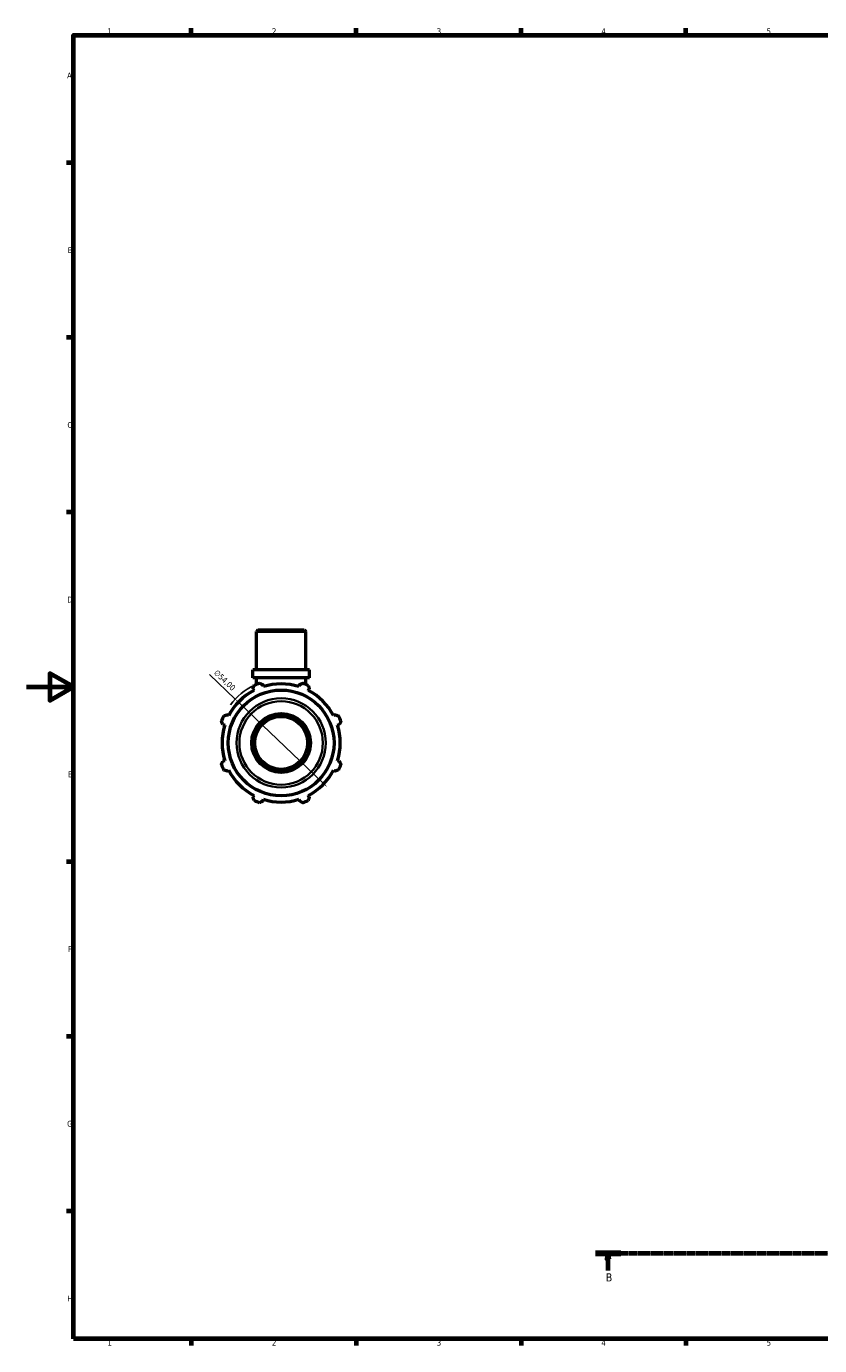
# Model space of a CAD drawing. Header units: millimetres. Extents: x 0 to 931, y 0 to 858.
# Tile 1 of 5: x 0 to 337, y 17 to 578. Entities that reach past the tile are written whole.
import ezdxf

# ---------------------------------------------------------------- set-up
doc = ezdxf.new("R2010")
doc.units = ezdxf.units.MM
doc.linetypes.add('CHAIN', pattern=[0.7087, 0.4724, -0.0591, 0.1181, -0.0591])
for name, color, linetype, lineweight in [('Border (ISO)', 7, 'Continuous', 70), ('Dimension (ISO)', 7, 'Continuous', 25), ('Section Line (ISO)', 7, 'CHAIN', 70), ('Visible (ISO)', 7, 'Continuous', 50), ('Visible Narrow (ISO)', 7, 'Continuous', 35)]:
    doc.layers.add(name, color=color, linetype=linetype, lineweight=lineweight)
doc.styles.add('Label Text (ISO)', font='tahoma.ttf')
doc.styles.add('Note Text (ISO)', font='tahoma.ttf')
doc.dimstyles.new('Default (ISO)', dxfattribs={"dimtxt": 2.5, "dimasz": 2.5, "dimexe": 3.175, "dimexo": 0, "dimgap": 0.762, "dimtad": 1, "dimrnd": 1e-08, "dimzin": 0, "dimtxsty": 'Note Text (ISO)', "dimcen": 0.09, "dimdle": 10, "dimclrd": 256, "dimclre": 256, "dimclrt": 232, "dimazin": 0, "dimtfac": 1.40208, "dimtmove": 0, "dimatfit": 3, "dimfxl": 1, "dimtolj": 1, "dimtzin": 0, "dimlwd": -1, "dimlwe": -1, "dimarcsym": 0})

# ---------------------------------------------------------------- blocks, each defined once
blk = doc.blocks.new('Borders Default Border')
at = {"layer": 'Border (ISO)'}
for p, q in [((70.08, 574), (70.08, 576.9)), ((140.17, 574), (140.17, 576.9)), ((210.25, 574), (210.25, 576.9)), ((280.33, 574), (280.33, 576.9)), ((20, 519.75), (17.1, 519.75)), ((20, 445.5), (17.1, 445.5)), ((20, 371.25), (17.1, 371.25)), ((20, 222.75), (17.1, 222.75)), ((20, 148.5), (17.1, 148.5)), ((20, 74.25), (17.1, 74.25)), ((70.08, 20), (70.08, 17.1)), ((140.17, 20), (140.17, 17.1)), ((210.25, 20), (210.25, 17.1)), ((280.33, 20), (280.33, 17.1))]:
    blk.add_line(p, q, dxfattribs=at)
at = {"layer": 'Border (ISO)', "flags": 128}
for points in [[(20, 20), (20, 574), (821, 574), (821, 20), (20, 20)], [(0, 297), (20, 297), (10, 302.77), (10, 291.23), (20, 297)]]:
    blk.add_lwpolyline(points, dxfattribs=at)
at = {"layer": 'Border (ISO)', "color": 232, "true_color": 0xca0064, "char_height": 2.5, "attachment_point": 7, "style": 'Note Text (ISO)'}
for s, insert in [('1', (34.48, 574.4)), ('2', (104.37, 574.4)), ('3', (174.43, 574.35)), ('4', (244.42, 574.4)), ('5', (314.64, 574.35)), ('A', (17.29, 555.62)), ('B', (17.59, 481.37)), ('C', (17.43, 407.08)), ('D', (17.43, 332.88)), ('E', (17.64, 258.63)), ('F', (17.7, 184.38)), ('G', (17.31, 110.08)), ('H', (17.44, 35.88)), ('1', (34.48, 17.1)), ('2', (104.37, 17.1)), ('3', (174.43, 17.05)), ('4', (244.42, 17.1)), ('5', (314.64, 17.05))]:
    blk.add_mtext(s, dxfattribs=dict(at, insert=insert))
blk = doc.blocks.new('2dTransSection0')
at = {"layer": 'Section Line (ISO)', "linetype": 'CHAIN'}
blk.add_line((241.86, 56.35), (826.34, 56.35), dxfattribs=at)
at = {"layer": 'Section Line (ISO)', "linetype": 'Continuous', "lineweight": 140}
blk.add_line((241.86, 56.35), (252.65, 56.35), dxfattribs=at)
at = {"layer": 'Section Line (ISO)', "linetype": 'Continuous'}
for p, q in [((247.25, 56.35), (246.75, 53.85)), ((247.25, 53.85), (247.25, 56.35)), ((247.75, 53.85), (247.25, 56.35)), ((246.75, 53.85), (247.75, 53.85)), ((247.25, 48.99), (247.25, 53.85))]:
    blk.add_line(p, q, dxfattribs=at)
at = {"layer": 'Section Line (ISO)', "linetype": 'Continuous', "flags": 128}
blk.add_lwpolyline([(247.75, 53.85), (247.25, 56.35), (246.75, 53.85), (247.75, 53.85)], dxfattribs=at)
at = {"layer": 'Section Line (ISO)'}
blk.add_solid([(247.75, 53.85), (247.25, 56.35), (246.75, 53.85), (247.75, 53.85)], dxfattribs=at)
at = {"layer": 'Section Line (ISO)', "insert": (246.19, 44.35), "char_height": 3.5, "attachment_point": 7, "style": 'Label Text (ISO)'}
blk.add_mtext('B', dxfattribs=at)
blk = doc.blocks.new('*D15')
at = {"layer": 'Defpoints', "color": 0, "transparency": 16777216}
for p in [(88.76, 291.87), (127.81, 254.57)]:
    blk.add_point(p, dxfattribs=at)
at = {"layer": 'Dimension (ISO)', "transparency": 16777216}
for p, q in [((88.76, 291.87), (77.9, 302.23)), ((126, 256.3), (90.56, 290.14))]:
    blk.add_line(p, q, dxfattribs=at)
blk.add_arc((108.28, 273.22), 27, 115.208, 143.0567, dxfattribs=at)
for points in [[(90.85, 290.44), (90.28, 289.84), (88.76, 291.87)], [(126.29, 256.6), (125.71, 256), (127.81, 254.57)]]:
    blk.add_solid(points, dxfattribs=at)
at = {"layer": 'Dimension (ISO)', "color": 232, "true_color": 0xca0064, "transparency": 16777216, "insert": (81.2, 304.58), "char_height": 2.5, "attachment_point": 1, "rotation": 316.3191, "style": 'Note Text (ISO)'}
blk.add_mtext('\\A1;∅54,00', dxfattribs=at)

msp = doc.modelspace()

# ---------------------------------------------------------------- linework, layer by layer
at = {"layer": 'Visible (ISO)'}
for p, q in [((98.433, 321.219), (97.804, 320.591)), ((118.759, 320.591), (97.804, 320.591)), ((97.804, 304.219), (97.804, 320.591)), ((98.433, 321.219), (118.13, 321.219)), ((118.13, 321.219), (118.759, 320.591)), ((118.759, 304.219), (118.759, 320.591)), ((120.331, 304.219), (96.232, 304.219)), ((96.232, 300.819), (96.232, 304.219)), ((120.331, 300.819), (120.331, 304.219)), ((120.331, 300.819), (96.232, 300.819)), ((97.804, 298.104), (97.804, 300.819)), ((100.731, 297.167), (100.487, 297.94)), ((116.076, 297.94), (115.832, 297.167)), ((118.759, 298.104), (118.759, 300.819)), ((96.313, 296.211), (96.687, 295.492)), ((119.876, 295.492), (120.25, 296.211)), ((83.561, 281.014), (84.334, 280.77)), ((86.009, 284.814), (85.29, 285.188)), ((131.273, 285.188), (130.554, 284.814)), ((132.229, 280.77), (133.002, 281.014)), ((84.334, 265.669), (83.561, 265.425)), ((133.002, 265.425), (132.229, 265.669)), ((85.29, 261.251), (86.009, 261.625)), ((130.554, 261.625), (131.273, 261.251)), ((96.687, 250.947), (96.313, 250.228)), ((100.487, 248.499), (100.731, 249.272)), ((115.832, 249.272), (116.076, 248.499)), ((120.25, 250.228), (119.876, 250.947))]:
    msp.add_line(p, q, dxfattribs=at)
for radius in [22.474, 12.5, 11.25]:
    msp.add_circle((108.281, 273.219), radius, dxfattribs=at)
for radius, start, end in [(27, 109.79198, 115.20802), (25.11, 72.5, 107.5), (27, 64.79198, 70.20802), (25.11, 117.5, 152.5), (25.11, 27.5, 62.5), (27, 154.79198, 160.20802), (25.11, 162.5, 197.5), (25.11, 342.5, 17.5), (27, 19.79198, 25.20802), (27, 199.79198, 205.20802), (27, 334.79198, 340.20802), (25.11, 207.5, 242.5), (25.11, 297.5, 332.5), (27, 244.79198, 250.20802), (25.11, 252.5, 287.5), (27, 289.79198, 295.20802)]:
    msp.add_arc((108.281, 273.219), radius, start, end, dxfattribs=at)
for points, weights in [([(96.313, 296.211), (96.543, 296.915), (96.782, 297.648)], [1.00320319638, 1.0020093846, 1]), ([(99.139, 298.625), (99.827, 298.275), (100.487, 297.94)], [1, 1.00200938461, 1.00320319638]), ([(116.076, 297.94), (116.736, 298.275), (117.424, 298.625)], [1.00320319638, 1.0020093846, 1]), ([(119.781, 297.648), (120.02, 296.915), (120.25, 296.211)], [1, 1.00200938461, 1.00320319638]), ([(83.561, 281.014), (83.226, 281.674), (82.876, 282.362)], [1.00320319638, 1.00200938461, 1]), ([(83.853, 284.719), (84.586, 284.958), (85.29, 285.188)], [1, 1.0020093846, 1.00320319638]), ([(131.273, 285.188), (131.977, 284.958), (132.71, 284.719)], [1.00320319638, 1.00200938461, 1]), ([(133.686, 282.362), (133.337, 281.674), (133.002, 281.014)], [1, 1.0020093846, 1.00320319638]), ([(82.876, 264.077), (83.226, 264.765), (83.561, 265.425)], [1, 1.0020093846, 1.00320319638]), ([(133.002, 265.425), (133.337, 264.765), (133.686, 264.077)], [1.00320319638, 1.0020093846, 1]), ([(85.29, 261.251), (84.586, 261.481), (83.853, 261.72)], [1.00320319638, 1.00200938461, 1]), ([(132.71, 261.72), (131.977, 261.481), (131.273, 261.251)], [1, 1.00200938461, 1.00320319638]), ([(96.782, 248.791), (96.543, 249.524), (96.313, 250.228)], [1, 1.0020093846, 1.00320319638]), ([(100.487, 248.499), (99.827, 248.164), (99.139, 247.814)], [1.00320319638, 1.00200938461, 1]), ([(117.424, 247.814), (116.736, 248.164), (116.076, 248.499)], [1, 1.00200938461, 1.00320319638]), ([(120.25, 250.228), (120.02, 249.524), (119.781, 248.791)], [1.00320319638, 1.00200938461, 1])]:
    msp.add_rational_spline(points, weights, degree=2, dxfattribs=at)
at = {"layer": 'Visible Narrow (ISO)'}
for radius in [18.96, 17.738]:
    msp.add_circle((108.281, 273.219), radius, dxfattribs=at)

# ---------------------------------------------------------------- block references
msp.add_blockref('Borders Default Border', (0, 0))
at = {"layer": 'Section Line (ISO)'}
msp.add_blockref('2dTransSection0', (0, 0), dxfattribs=at)

# ---------------------------------------------------------------- dimensions: what is measured, and where the dimension line sits
at = {"layer": 'Dimension (ISO)'}
dim = msp.add_diameter_dim_2p(p1=(127.808, 254.572), p2=(88.755, 291.867), dimstyle='Default (ISO)', override={"dimdec": 2, "dimlfac": 1, "dimtp": 0, "dimtm": 0, "dimtdec": 2, "dimatfit": 2}, dxfattribs=at)
dim.commit()
dim.dimension.update_dxf_attribs({"geometry": '*D15', "text_midpoint": (82.424, 297.913), "dimtype": 163})

doc.saveas('drawing.dxf')
